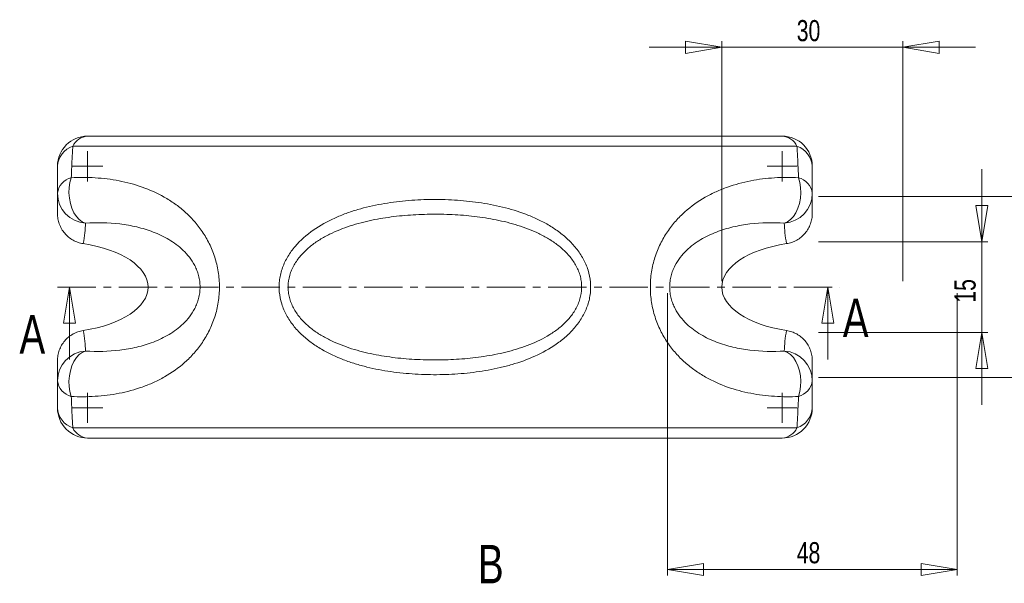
# Model space of a CAD drawing. Header units: millimetres. Extents: x 36 to 310, y 21 to 229.
# Tile 1 of 2: x 36 to 199, y 136 to 229. Entities that reach past the tile are written whole.
import ezdxf

# ---------------------------------------------------------------- set-up
doc = ezdxf.new("R2010")
doc.units = ezdxf.units.MM
doc.linetypes.add('CENTER', pattern=[10.159999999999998, 6.35, -1.27, 1.27, -1.27])
doc.styles.add('SLDTEXTSTYLE0', font='TXT', dxfattribs={"width": 0.75})
doc.dimstyles.new('SLDDIMSTYLE0', dxfattribs={"dimtxt": 3.5, "dimasz": 6, "dimexe": 0, "dimexo": 0.0625, "dimgap": 0.875, "dimtad": 1, "dimrnd": 1e-09, "dimzin": 12, "dimdsep": 46, "dimtxsty": 'SLDTEXTSTYLE0', "dimblk1": 'CLOSED', "dimblk2": 'CLOSED', "dimsah": 1, "dimcen": 0.09, "dimadec": 0, "dimazin": 3, "dimtfac": 1, "dimtmove": 0, "dimatfit": 0, "dimldrblk": 'CLOSED', "dimfxl": 0, "dimfrac": 2, "dimtolj": 1, "dimtzin": 12, "dimarcsym": 0})
doc.dimstyles.new('SLDDIMSTYLE1', dxfattribs={"dimtxt": 3.5, "dimasz": 6, "dimexe": 0, "dimexo": 0.0625, "dimgap": 0.875, "dimtad": 1, "dimrnd": 1e-09, "dimzin": 12, "dimdsep": 46, "dimtxsty": 'SLDTEXTSTYLE0', "dimblk1": 'CLOSED', "dimblk2": 'CLOSED', "dimsah": 1, "dimcen": 0.09, "dimadec": 0, "dimazin": 3, "dimtfac": 1, "dimtofl": 0, "dimtmove": 0, "dimatfit": 3, "dimldrblk": 'CLOSED', "dimfxl": 0, "dimfrac": 2, "dimtolj": 1, "dimtzin": 12, "dimarcsym": 0})

# ---------------------------------------------------------------- blocks, each defined once
blk = doc.blocks.new('_CLOSED')
at = {"color": 0, "linetype": 'ByBlock', "lineweight": -2}
for p, q in [((-1, 0.166667), (0, 0)), ((-1, 0.166667), (-1, -0.166667)), ((0, 0), (-1, -0.166667)), ((0, 0), (-1, 0))]:
    blk.add_line(p, q, dxfattribs=at)
blk = doc.blocks.new('_D')
at = {"color": 7, "linetype": 'Continuous', "lineweight": 0}
for p, q in [((152.5, 185.8993975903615), (152.5, 225.6001423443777)), ((182.5, 185.8993975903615), (182.5, 225.6001423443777)), ((152.5, 224.6001423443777), (140.5, 224.6001423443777)), ((152.5, 224.6001423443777), (182.5, 224.6001423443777)), ((182.5, 224.6001423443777), (194.5, 224.6001423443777))]:
    blk.add_line(p, q, dxfattribs=at)
at = {"color": 7, "linetype": 'Continuous', "lineweight": 0, "xscale": 6, "yscale": 6}
blk.add_blockref('_CLOSED', (152.5, 224.6001423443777, -24.96087512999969), dxfattribs=at)
at = {"color": 7, "linetype": 'Continuous', "lineweight": 0, "xscale": 6, "yscale": 6, "rotation": 180.0000000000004}
blk.add_blockref('_CLOSED', (182.5, 224.6001423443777, -24.96087512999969), dxfattribs=at)
at = {"color": 7, "linetype": 'Continuous', "lineweight": 0, "insert": (164.9174477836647, 229.1118792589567), "char_height": 3.5, "attachment_point": 1, "style": 'SLDTEXTSTYLE0'}
blk.add_mtext('30', dxfattribs=at)
blk = doc.blocks.new('_D_1')
at = {"color": 7, "linetype": 'Continuous', "lineweight": 0}
for p, q in [((195.5516347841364, 192.3993975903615), (195.5516347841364, 204.3993975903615)), ((168.5, 192.3993975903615), (196.5516347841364, 192.3993975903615)), ((195.5516347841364, 177.3993975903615), (195.5516347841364, 192.3993975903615)), ((168.5, 177.3993975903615), (196.5516347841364, 177.3993975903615)), ((195.5516347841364, 177.3993975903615), (195.5516347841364, 165.3993975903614))]:
    blk.add_line(p, q, dxfattribs=at)
at = {"color": 7, "linetype": 'Continuous', "lineweight": 0, "xscale": 6, "yscale": 6}
for p, rotation in [((195.5516347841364, 192.3993975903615, -24.96087512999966), 270.0000000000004), ((195.5516347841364, 177.3993975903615, -24.96087512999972), 90.0000000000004)]:
    blk.add_blockref('_CLOSED', p, dxfattribs=dict(at, rotation=rotation))
at = {"color": 7, "linetype": 'Continuous', "lineweight": 0, "insert": (191.0398978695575, 182.3168453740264), "char_height": 3.5, "attachment_point": 1, "rotation": 90, "style": 'SLDTEXTSTYLE0'}
blk.add_mtext('15', dxfattribs=at)
blk = doc.blocks.new('_D_2')
at = {"color": 7, "linetype": 'Continuous', "lineweight": 0}
for p, q in [((143.5, 183.8993975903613), (143.5, 137.1508599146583)), ((191.5, 183.8993975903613), (191.5, 137.1508599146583)), ((143.5, 138.1508599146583), (191.5, 138.1508599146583))]:
    blk.add_line(p, q, dxfattribs=at)
at = {"color": 7, "linetype": 'Continuous', "lineweight": 0, "xscale": 6, "yscale": 6, "rotation": 180.0000000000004}
blk.add_blockref('_CLOSED', (143.5, 138.1508599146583, 25.03912487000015), dxfattribs=at)
at = {"color": 7, "linetype": 'Continuous', "lineweight": 0, "xscale": 6, "yscale": 6}
blk.add_blockref('_CLOSED', (191.5, 138.1508599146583, 25.03912487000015), dxfattribs=at)
at = {"color": 7, "linetype": 'Continuous', "lineweight": 0, "insert": (164.9174477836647, 142.662596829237), "char_height": 3.5, "attachment_point": 1, "style": 'SLDTEXTSTYLE0'}
blk.add_mtext('48', dxfattribs=at)
blk = doc.blocks.new('_D_3')
at = {"color": 7, "linetype": 'Continuous', "lineweight": 0}
for p, q in [((206.9437616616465, 199.8993975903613), (206.9437616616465, 211.8993975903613)), ((168.5, 199.8993975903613), (207.9437616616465, 199.8993975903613)), ((206.9437616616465, 169.8993975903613), (206.9437616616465, 199.8993975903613)), ((168.5, 169.8993975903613), (207.9437616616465, 169.8993975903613)), ((206.9437616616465, 169.8993975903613), (206.9437616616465, 157.8993975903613))]:
    blk.add_line(p, q, dxfattribs=at)
at = {"color": 7, "linetype": 'Continuous', "lineweight": 0, "xscale": 6, "yscale": 6}
for p, rotation in [((206.9437616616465, 199.8993975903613, 25.03912487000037), 270.0000000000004), ((206.9437616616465, 169.8993975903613, 25.03912487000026), 90.0000000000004)]:
    blk.add_blockref('_CLOSED', p, dxfattribs=dict(at, rotation=rotation))
at = {"color": 7, "linetype": 'Continuous', "lineweight": 0, "insert": (202.4320247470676, 182.3168453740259), "char_height": 3.5, "attachment_point": 1, "rotation": 90, "style": 'SLDTEXTSTYLE0'}
blk.add_mtext('30', dxfattribs=at)
blk = doc.blocks.new('SW_CENTERMARKSYMBOL_0')
at = {"color": 0, "linetype": 'Continuous', "lineweight": 0}
for q in [(0, 2.499999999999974), (-2.500000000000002, 0), (0, -2.500000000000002), (2.500000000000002, 0)]:
    blk.add_line((0, 0), q, dxfattribs=at)
blk = doc.blocks.new('SW_CENTERMARKSYMBOL_1')
at = {"color": 0, "linetype": 'Continuous', "lineweight": 0}
for q in [(0, 2.500000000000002), (-2.500000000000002, 0), (0, -2.500000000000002), (2.500000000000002, 0)]:
    blk.add_line((0, 0), q, dxfattribs=at)
blk = doc.blocks.new('SW_CENTERMARKSYMBOL_2')
at = {"color": 0, "linetype": 'Continuous', "lineweight": 0}
for q in [(0, 2.500000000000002), (-2.500000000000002, 0), (0, -2.500000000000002), (2.500000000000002, 0)]:
    blk.add_line((0, 0), q, dxfattribs=at)
blk = doc.blocks.new('SW_CENTERMARKSYMBOL_3')
at = {"color": 0, "linetype": 'Continuous', "lineweight": 0}
for q in [(0, 2.500000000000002), (-2.500000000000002, 0), (0, -2.500000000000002), (2.500000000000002, 0)]:
    blk.add_line((0, 0), q, dxfattribs=at)

msp = doc.modelspace()

# ---------------------------------------------------------------- linework, layer by layer
at = {"color": 7, "linetype": 'Continuous', "lineweight": 15}
for p, q in [((47.49999999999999, 209.8993975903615), (162.5, 209.8993975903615)), ((164.9529324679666, 208.2327309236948), (45.04706753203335, 208.2327309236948)), ((45.04706753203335, 161.5660642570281), (164.9529324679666, 161.5660642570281)), ((162.5, 159.8993975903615), (47.49999999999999, 159.8993975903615))]:
    msp.add_line(p, q, dxfattribs=at)
at = {"color": 7, "linetype": 'CENTER', "lineweight": 0}
msp.add_line((42.49999999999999, 184.8993975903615), (172.0530475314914, 184.8993975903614), dxfattribs=at)
at = {"color": 7, "linetype": 'Continuous', "lineweight": 0}
for p, q in [((44.49999999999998, 172.8993975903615), (44.49999999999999, 184.8993975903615)), ((170.0530475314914, 172.8993975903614), (170.0530475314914, 184.8993975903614))]:
    msp.add_line(p, q, dxfattribs=at)
at = {"color": 7, "linetype": 'Continuous', "lineweight": 15, "flags": 128}
for points in [[(47.13906739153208, 195.4938627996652), (46.60356372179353, 195.714973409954), (46.09619604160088, 196.0838736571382), (45.63288884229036, 196.5889850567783), (45.22818371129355, 197.2144539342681), (44.89478292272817, 197.9406490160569), (44.64315075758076, 198.7447775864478), (44.48118506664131, 199.6016008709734), (44.41396938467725, 200.4842261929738), (44.4436133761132, 201.3649510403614), (44.56918662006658, 202.2161325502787), (44.78674781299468, 203.011055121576)], [(165.2132521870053, 203.011055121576), (165.4308133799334, 202.2161325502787), (165.5563866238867, 201.3649510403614), (165.5860306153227, 200.4842261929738), (165.5188149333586, 199.6016008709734), (165.3568492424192, 198.7447775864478), (165.1052170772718, 197.9406490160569), (164.7718162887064, 197.2144539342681), (164.3671111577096, 196.5889850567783), (163.9038039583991, 196.0838736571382), (163.3964362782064, 195.714973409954), (162.8609326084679, 195.4938627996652)], [(47.13906739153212, 174.3049323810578), (46.60356372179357, 174.083821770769), (46.09619604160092, 173.7149215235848), (45.6328888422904, 173.2098101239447), (45.22818371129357, 172.5843412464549), (44.8947829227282, 171.8581461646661), (44.64315075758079, 171.0540175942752), (44.48118506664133, 170.1971943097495), (44.41396938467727, 169.3145689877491), (44.44361337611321, 168.4338441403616), (44.56918662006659, 167.5826626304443), (44.78674781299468, 166.7877400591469)], [(165.2132521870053, 166.7877400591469), (165.4308133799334, 167.5826626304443), (165.5563866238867, 168.4338441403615), (165.5860306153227, 169.3145689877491), (165.5188149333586, 170.1971943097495), (165.3568492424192, 171.0540175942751), (165.1052170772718, 171.858146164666), (164.7718162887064, 172.5843412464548), (164.3671111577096, 173.2098101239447), (163.9038039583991, 173.7149215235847), (163.3964362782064, 174.0838217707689), (162.8609326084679, 174.3049323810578)]]:
    msp.add_lwpolyline(points, dxfattribs=at)
at = {"color": 7, "linetype": 'Continuous', "lineweight": 15}
for centre, radius, start, end in [((47.49999999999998, 204.8993975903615), 5, 89.99999999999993, 179.9999999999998), ((47.72498778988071, 206.92987303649), 2.978035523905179, 94.33277073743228, 154.0562188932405), ((162.2750122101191, 206.9298730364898), 2.978035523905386, 25.94378110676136, 85.66722926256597), ((162.5, 204.8993975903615), 5, 4.071109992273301e-14, 90), ((46.29845245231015, 204.6367227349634), 3.807524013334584, 109.1875280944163, 176.0441156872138), ((163.7015475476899, 204.6367227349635), 3.807524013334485, 3.955884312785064, 70.81247190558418), ((45.5795613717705, 200.0061465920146), 3.107736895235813, 104.7800803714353, 172.2788823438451), ((164.4204386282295, 200.0061465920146), 3.107736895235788, 7.721117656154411, 75.21991962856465), ((47.46659025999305, 200.449710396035), 4.96665849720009, 180.3003423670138, 266.218925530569), ((162.5334097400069, 200.449710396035), 4.966658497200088, 273.7810744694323, 359.6996576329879), ((47.46659025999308, 169.349084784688), 4.966658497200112, 93.7810744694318, 179.6996576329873), ((162.5334097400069, 169.349084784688), 4.966658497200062, 0.3003423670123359, 86.21892553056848), ((45.57956137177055, 169.7926485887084), 3.107736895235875, 187.7211176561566, 255.219919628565), ((164.4204386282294, 169.7926485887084), 3.107736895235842, 284.7800803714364, 352.2788823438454), ((46.29845245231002, 165.1620724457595), 3.807524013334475, 183.9558843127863, 250.8124719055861), ((47.49999999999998, 164.8993975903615), 5, 180, 270.000000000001), ((162.5, 164.8993975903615), 5, 270.0000000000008, 1.831999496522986e-13), ((163.7015475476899, 165.1620724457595), 3.80752401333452, 289.1875280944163, 356.0441156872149), ((47.72498778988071, 162.868922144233), 2.978035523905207, 205.9437811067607, 265.6672292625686), ((162.2750122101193, 162.868922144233), 2.978035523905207, 274.332770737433, 334.056218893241)]:
    msp.add_arc(centre, radius, start, end, dxfattribs=at)
for centre, major_axis, ratio, start_param in [((42.49999999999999, 184.8993975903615), (14.99999999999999, 0), 0.4999999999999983, 5.001507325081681), ((167.5, 184.8993975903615), (-15, 0), 0.4999999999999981, 5.001507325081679)]:
    msp.add_ellipse(centre, major_axis=major_axis, ratio=ratio, start_param=start_param, end_param=7.564863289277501, dxfattribs=at)
for points, knots in [([(45.04706753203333, 208.2327309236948), (44.99781583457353, 207.4456397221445), (44.95151453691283, 206.6178749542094), (44.86466714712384, 204.87664995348), (44.82414612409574, 203.9632706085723), (44.78674781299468, 203.011055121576)], [0, 0, 0, 0, 0.5, 0.5, 1, 1, 1, 1]), ([(165.2132521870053, 203.011055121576), (165.1758139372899, 203.9642875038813), (165.1352835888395, 204.8776443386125), (165.0485260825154, 206.6170538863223), (165.0022313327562, 207.4448859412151), (164.9529324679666, 208.2327309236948)], [0, 0, 0, 0, 0.5, 0.5, 1, 1, 1, 1]), ([(42.49999999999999, 200.4236754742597), (42.49999999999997, 201.2443162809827), (42.49999999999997, 202.0291988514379), (42.49999999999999, 203.521355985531), (42.49999999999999, 204.2285974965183), (42.49999999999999, 204.8993975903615)], [0, 0, 0, 0, 0.5, 0.5, 1, 1, 1, 1]), ([(167.5, 204.8993975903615), (167.5, 204.227945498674), (167.5, 203.5206406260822), (167.5, 202.0300774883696), (167.5, 201.2452266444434), (167.5, 200.4236754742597)], [0, 0, 0, 0, 0.5, 0.5, 1, 1, 1, 1]), ([(44.78674781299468, 203.011055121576), (46.11320423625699, 203.0795971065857), (47.4375518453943, 203.075731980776), (49.41639295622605, 202.9511945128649), (50.07473734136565, 202.8898229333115), (51.38825389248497, 202.7246139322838), (52.04456154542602, 202.6205567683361), (53.99985934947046, 202.2407035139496), (55.27834845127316, 201.8994841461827), (57.77731156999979, 201.0136853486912), (58.99795619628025, 200.4697755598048), (60.47974662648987, 199.6294120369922), (60.77388376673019, 199.4532149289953), (61.35741395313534, 199.0832196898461), (61.64715807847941, 198.8891205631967), (62.50035039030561, 198.284199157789), (63.05043655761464, 197.8493054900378), (64.10934719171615, 196.9085284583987), (64.61821047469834, 196.4027173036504), (65.34607143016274, 195.581892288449), (65.58276585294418, 195.2978943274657), (66.04321027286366, 194.7069924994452), (66.26681579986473, 194.4000717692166), (66.90678104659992, 193.4560050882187), (67.29586888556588, 192.7915425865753), (67.81608200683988, 191.7348722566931), (67.9788767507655, 191.3726145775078), (68.28140451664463, 190.6261720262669), (68.42105589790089, 190.2416687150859), (68.79549397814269, 189.074408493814), (68.98897031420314, 188.2713829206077), (69.18696891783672, 187.0257971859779), (69.23721500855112, 186.6042989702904), (69.30408833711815, 185.7648089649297), (69.33810843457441, 184.9245469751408), (69.30666294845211, 184.0827459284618), (69.24202352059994, 183.2401648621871), (69.19278087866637, 182.8176150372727), (68.99897288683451, 181.5754938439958), (68.80826897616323, 180.7724076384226), (68.31291602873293, 179.2122894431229), (68.00630043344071, 178.4544509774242), (67.31211576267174, 177.036294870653), (66.9240308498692, 176.3712038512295), (66.2888196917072, 175.4298042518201), (66.06818339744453, 175.1254339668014), (65.610021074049, 174.5344661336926), (65.37159995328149, 174.2469019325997), (64.640059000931, 173.4184691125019), (64.1308685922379, 172.9110230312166), (62.54858049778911, 171.5004567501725), (61.42130374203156, 170.7078582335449), (59.64211740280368, 169.6922384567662), (59.03267199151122, 169.3825147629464), (57.80276935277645, 168.8241340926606), (57.18048835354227, 168.5742891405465), (55.29367536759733, 167.90331827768), (54.00903572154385, 167.5601553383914), (51.3953002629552, 167.0518275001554), (50.08057207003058, 166.8895480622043), (47.44028151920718, 166.7230878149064), (46.11470830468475, 166.7191203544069), (44.7867478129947, 166.7877400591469)], [0, 0, 0, 0, 0.06250000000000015, 0.06250000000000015, 0.09375000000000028, 0.09375000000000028, 0.1250000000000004, 0.1250000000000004, 0.1875000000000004, 0.1875000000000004, 0.2500000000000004, 0.2500000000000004, 0.2656250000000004, 0.2656250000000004, 0.2812500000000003, 0.2812500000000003, 0.3125000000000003, 0.3125000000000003, 0.3437500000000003, 0.3437500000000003, 0.3593750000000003, 0.3593750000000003, 0.3750000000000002, 0.3750000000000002, 0.4062500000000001, 0.4062500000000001, 0.4218750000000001, 0.4218750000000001, 0.4375000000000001, 0.4375000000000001, 0.4687500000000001, 0.4687500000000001, 0.4843749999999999, 0.4843749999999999, 0.4999999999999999, 0.5156249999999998, 0.5156249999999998, 0.5312499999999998, 0.5312499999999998, 0.5624999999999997, 0.5624999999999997, 0.5937499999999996, 0.5937499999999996, 0.6249999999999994, 0.6249999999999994, 0.6406249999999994, 0.6406249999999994, 0.6562499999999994, 0.6562499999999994, 0.6874999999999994, 0.6874999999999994, 0.7499999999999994, 0.7499999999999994, 0.7812499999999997, 0.7812499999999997, 0.8124999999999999, 0.8124999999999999, 0.8749999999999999, 0.8749999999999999, 0.9375, 0.9375, 1, 1, 1, 1]), ([(165.2132521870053, 166.7877400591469), (163.886795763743, 166.7191980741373), (162.5624481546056, 166.723063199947), (160.5836070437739, 166.8476006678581), (159.9252626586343, 166.9089722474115), (158.611746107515, 167.0741812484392), (157.9554384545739, 167.1782384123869), (156.0001406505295, 167.5580916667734), (154.7216515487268, 167.8993110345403), (152.2226884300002, 168.7851098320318), (151.0020438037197, 169.3290196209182), (149.5202533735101, 170.1693831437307), (149.2261162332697, 170.3455802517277), (148.6425860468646, 170.7155754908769), (148.3528419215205, 170.9096746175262), (147.4996496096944, 171.5145960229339), (146.9495634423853, 171.9494896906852), (145.8906528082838, 172.8902667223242), (145.3817895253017, 173.3960778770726), (144.6539285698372, 174.216902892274), (144.4172341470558, 174.5009008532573), (143.9567897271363, 175.0918026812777), (143.7331842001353, 175.3987234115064), (143.0932189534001, 176.3427900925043), (142.7041311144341, 177.0072525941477), (142.1839179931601, 178.0639229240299), (142.0211232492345, 178.4261806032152), (141.7185954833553, 179.1726231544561), (141.5789441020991, 179.5571264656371), (141.2045060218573, 180.7243866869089), (141.0110296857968, 181.5274122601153), (140.8130310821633, 182.7729979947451), (140.7627849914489, 183.1944962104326), (140.6959116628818, 184.0339862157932), (140.6618915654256, 184.8742482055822), (140.6933370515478, 185.7160492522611), (140.7579764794, 186.5586303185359), (140.8072191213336, 186.9811801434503), (141.0010271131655, 188.2233013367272), (141.1917310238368, 189.0263875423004), (141.6870839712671, 190.5865057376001), (141.9936995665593, 191.3443442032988), (142.6878842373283, 192.76250031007), (143.0759691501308, 193.4275913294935), (143.7111803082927, 194.3689909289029), (143.9318166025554, 194.6733612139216), (144.389978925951, 195.2643290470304), (144.6284000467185, 195.5518932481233), (145.359940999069, 196.3803260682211), (145.8691314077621, 196.8877721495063), (147.4514195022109, 198.2983384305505), (148.5786962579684, 199.0909369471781), (150.3578825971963, 200.1065567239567), (150.9673280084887, 200.4162804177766), (152.1972306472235, 200.9746610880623), (152.8195116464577, 201.2245060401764), (154.7063246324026, 201.895476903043), (155.9909642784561, 202.2386398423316), (158.6046997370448, 202.7469676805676), (159.9194279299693, 202.9092471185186), (162.5597184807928, 203.0757073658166), (163.8852916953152, 203.0796748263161), (165.2132521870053, 203.011055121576)], [0, 0, 0, 0, 0.06250000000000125, 0.06250000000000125, 0.09375000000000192, 0.09375000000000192, 0.1250000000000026, 0.1250000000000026, 0.1875000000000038, 0.1875000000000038, 0.250000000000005, 0.250000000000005, 0.2656250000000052, 0.2656250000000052, 0.2812500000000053, 0.2812500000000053, 0.3125000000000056, 0.3125000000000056, 0.3437500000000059, 0.3437500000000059, 0.3593750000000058, 0.3593750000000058, 0.3750000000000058, 0.3750000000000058, 0.4062500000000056, 0.4062500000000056, 0.4218750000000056, 0.4218750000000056, 0.4375000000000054, 0.4375000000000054, 0.4687500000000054, 0.4687500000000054, 0.4843750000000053, 0.4843750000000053, 0.5000000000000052, 0.5156250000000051, 0.5156250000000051, 0.531250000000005, 0.531250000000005, 0.5625000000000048, 0.5625000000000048, 0.5937500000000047, 0.5937500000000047, 0.6250000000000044, 0.6250000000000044, 0.6406250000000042, 0.6406250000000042, 0.656250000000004, 0.656250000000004, 0.6875000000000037, 0.6875000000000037, 0.750000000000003, 0.750000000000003, 0.7812500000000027, 0.7812500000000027, 0.8125000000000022, 0.8125000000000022, 0.8750000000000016, 0.8750000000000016, 0.9375000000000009, 0.9375000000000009, 1, 1, 1, 1]), ([(42.49999999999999, 197.1192443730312), (42.49999999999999, 197.7303394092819), (42.49999999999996, 198.2978200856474), (42.49999999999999, 199.3891003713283), (42.49999999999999, 199.9125590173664), (42.49999999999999, 200.4236754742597)], [0, 0, 0, 0, 0.5, 0.5, 1, 1, 1, 1]), ([(84.87036929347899, 194.3333421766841), (85.99216168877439, 195.1175033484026), (87.17758428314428, 195.7673948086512), (89.02262185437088, 196.6010481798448), (89.64902883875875, 196.8548884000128), (90.92186429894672, 197.3203282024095), (91.57037384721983, 197.5324822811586), (93.52568396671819, 198.1072147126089), (94.84001998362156, 198.4089456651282), (97.48531727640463, 198.8873672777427), (98.81631752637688, 199.0637669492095), (101.4924677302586, 199.310495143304), (102.8376257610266, 199.380765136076), (104.8653962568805, 199.4111010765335), (105.5443385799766, 199.4085586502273), (106.8981382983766, 199.3780088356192), (107.5727194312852, 199.3500697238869), (109.5894062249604, 199.2276856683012), (110.9245267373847, 199.0950701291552), (113.5738493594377, 198.7152358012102), (114.8880753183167, 198.4681456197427), (117.4908299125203, 197.8327953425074), (118.7794506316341, 197.4450390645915), (120.6864929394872, 196.7209374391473), (121.3193853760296, 196.4546522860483), (122.5542999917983, 195.8741802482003), (123.1585072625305, 195.559333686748), (124.3360956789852, 194.8723834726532), (124.9119470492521, 194.4984908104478), (126.0138430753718, 193.691231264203), (126.5384930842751, 193.2593492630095), (127.5268861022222, 192.3301553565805), (127.9907427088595, 191.8329654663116), (128.6308752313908, 191.0273990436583), (128.8339459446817, 190.7498796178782), (129.2130644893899, 190.1825426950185), (129.3898751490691, 189.8917943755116), (129.7163030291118, 189.2951959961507), (129.8659269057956, 188.9893496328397), (130.1356754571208, 188.3612746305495), (130.2563115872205, 188.0371005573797), (130.5634866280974, 187.0577294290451), (130.6975934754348, 186.3933529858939), (130.7881878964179, 185.3788564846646), (130.7998815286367, 185.0376898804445), (130.7844140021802, 184.3490551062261), (130.7572765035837, 184.0068318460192), (130.6207697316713, 182.9934717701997), (130.4565504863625, 182.3323182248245), (129.9887571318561, 181.0374570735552), (129.6913219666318, 180.4211098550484), (128.9910901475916, 179.2487259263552), (128.5842691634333, 178.6883667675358), (127.7019137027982, 177.6495725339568), (127.2246971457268, 177.167130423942), (126.4636228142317, 176.4898694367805), (126.2023419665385, 176.2718984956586), (125.6656238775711, 175.8504739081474), (125.3892897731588, 175.6464170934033), (123.9866779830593, 174.6687819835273), (122.802991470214, 174.0216200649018), (120.3498427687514, 172.9152211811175), (119.0797726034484, 172.4573144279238), (117.1235172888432, 171.8824523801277), (116.4638961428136, 171.710139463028), (115.145215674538, 171.4028978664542), (114.4840875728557, 171.2673509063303), (112.4959616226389, 170.9085684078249), (111.1642656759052, 170.7327467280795), (108.490324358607, 170.4872116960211), (107.1480710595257, 170.4175762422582), (105.1272612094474, 170.3877054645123), (104.4524098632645, 170.3902789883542), (103.1001745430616, 170.4208554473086), (102.4215470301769, 170.4489454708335), (100.3923343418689, 170.572476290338), (99.04918298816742, 170.7064860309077), (96.38451807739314, 171.0905625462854), (95.06297957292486, 171.3404977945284), (93.10062562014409, 171.8227398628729), (92.4498554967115, 172.0014970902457), (91.1560014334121, 172.400403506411), (90.51096999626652, 172.6212976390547), (88.60444600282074, 173.3512048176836), (87.37615686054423, 173.9235755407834), (85.61953622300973, 174.9544118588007), (85.04564950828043, 175.3292184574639), (83.9512782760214, 176.13542462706), (83.43005167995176, 176.5667286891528), (82.44786290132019, 177.494802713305), (81.98678576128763, 177.9914478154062), (81.35039054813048, 178.7963984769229), (81.14862796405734, 179.0735666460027), (80.77201514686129, 179.6401343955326), (80.59642584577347, 179.9304424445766), (80.27236358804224, 180.5260360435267), (80.12388406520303, 180.8313179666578), (79.8563274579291, 181.4581220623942), (79.73672643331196, 181.7816219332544), (79.43236209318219, 182.7590483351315), (79.29991021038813, 183.4217526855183), (79.21117252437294, 184.4331088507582), (79.1999925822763, 184.7731227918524), (79.21620735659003, 185.4592205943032), (79.24364960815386, 185.8010948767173), (79.38073112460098, 186.8118678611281), (79.54490524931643, 187.4709686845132), (80.01135640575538, 188.7611885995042), (80.30832783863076, 189.3767505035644), (81.00617861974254, 190.5458433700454), (81.41158644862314, 191.1048578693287), (82.73046408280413, 192.6596290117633), (83.7485768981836, 193.5491810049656), (84.87036929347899, 194.3333421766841)], [0, 0, 0, 0, 0.03125000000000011, 0.03125000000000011, 0.04687500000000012, 0.04687500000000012, 0.06250000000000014, 0.06250000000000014, 0.09375000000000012, 0.09375000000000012, 0.1250000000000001, 0.1250000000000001, 0.1562500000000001, 0.1562500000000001, 0.1718750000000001, 0.1718750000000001, 0.1875000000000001, 0.1875000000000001, 0.2187500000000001, 0.2187500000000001, 0.2500000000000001, 0.2500000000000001, 0.2812500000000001, 0.2812500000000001, 0.2968750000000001, 0.2968750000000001, 0.3125000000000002, 0.3125000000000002, 0.3281250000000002, 0.3281250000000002, 0.3437500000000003, 0.3437500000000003, 0.3593750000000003, 0.3593750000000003, 0.3671875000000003, 0.3671875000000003, 0.3750000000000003, 0.3750000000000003, 0.3828125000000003, 0.3828125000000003, 0.3906250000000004, 0.3906250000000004, 0.4062500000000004, 0.4062500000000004, 0.4140625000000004, 0.4140625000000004, 0.4218750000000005, 0.4218750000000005, 0.4375000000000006, 0.4375000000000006, 0.4531250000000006, 0.4531250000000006, 0.4687500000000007, 0.4687500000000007, 0.4843750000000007, 0.4843750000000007, 0.4921875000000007, 0.4921875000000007, 0.5000000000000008, 0.5000000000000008, 0.5312500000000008, 0.5312500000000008, 0.5625000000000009, 0.5625000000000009, 0.5781250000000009, 0.5781250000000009, 0.593750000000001, 0.593750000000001, 0.625000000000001, 0.625000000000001, 0.656250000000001, 0.656250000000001, 0.671875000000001, 0.671875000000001, 0.6875000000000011, 0.6875000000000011, 0.7187500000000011, 0.7187500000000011, 0.7500000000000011, 0.7500000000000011, 0.7656250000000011, 0.7656250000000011, 0.7812500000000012, 0.7812500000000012, 0.8125000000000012, 0.8125000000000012, 0.8281250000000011, 0.8281250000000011, 0.8437500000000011, 0.8437500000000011, 0.859375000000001, 0.859375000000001, 0.867187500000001, 0.867187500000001, 0.8750000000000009, 0.8750000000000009, 0.8828125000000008, 0.8828125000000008, 0.8906250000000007, 0.8906250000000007, 0.9062500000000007, 0.9062500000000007, 0.9140625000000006, 0.9140625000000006, 0.9218750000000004, 0.9218750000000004, 0.9375000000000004, 0.9375000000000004, 0.9531250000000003, 0.9531250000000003, 0.9687500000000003, 0.9687500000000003, 1, 1, 1, 1]), ([(167.5, 200.4236754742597), (167.5, 199.9125634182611), (167.5, 199.3891234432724), (167.4999999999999, 198.2978101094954), (167.5, 197.7303215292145), (167.5, 197.1192443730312)], [0, 0, 0, 0, 0.4999999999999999, 0.4999999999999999, 1, 1, 1, 1]), ([(46.7766090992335, 192.0881146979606), (46.47739311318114, 192.1326160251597), (46.18693091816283, 192.203780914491), (45.62270443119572, 192.3969715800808), (45.3471616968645, 192.5200318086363), (44.82167947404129, 192.8149438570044), (44.57561025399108, 192.984167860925), (44.11561088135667, 193.3645788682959), (43.89985734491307, 193.5781081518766), (43.51245618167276, 194.0370623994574), (43.34101038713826, 194.2812618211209), (43.04159839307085, 194.7984238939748), (42.91286035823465, 195.0741945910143), (42.70805465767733, 195.6372849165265), (42.63093709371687, 195.9253444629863), (42.52680481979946, 196.5143718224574), (42.49999999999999, 196.816877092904), (42.49999999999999, 197.1192443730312)], [0, 0, 0, 0, 0.125, 0.125, 0.25, 0.25, 0.375, 0.375, 0.5, 0.5, 0.625, 0.625, 0.75, 0.75, 0.875, 0.875, 1, 1, 1, 1]), ([(85.94290435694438, 192.7478052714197), (85.41540715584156, 192.4186052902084), (84.90881380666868, 192.0633787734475), (83.94879605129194, 191.2930349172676), (83.49475887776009, 190.8777666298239), (82.86298526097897, 190.1977372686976), (82.659808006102, 189.9603461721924), (82.27715376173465, 189.4692030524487), (82.09807999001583, 189.2161835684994), (81.76665491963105, 188.6938997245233), (81.61429264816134, 188.4246420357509), (81.33932811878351, 187.8680330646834), (81.21619586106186, 187.5788316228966), (80.90441715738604, 186.701063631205), (80.77035714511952, 186.099344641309), (80.69197024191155, 185.1692598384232), (80.68688850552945, 184.8546400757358), (80.71864601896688, 184.2365077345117), (80.75515856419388, 183.9303998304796), (80.8679341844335, 183.323882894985), (80.94420181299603, 183.0234745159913), (81.13588442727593, 182.4282698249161), (81.25088266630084, 182.1356194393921), (81.64060391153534, 181.2896636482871), (81.96080293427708, 180.7627612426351), (82.5146354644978, 180.0175363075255), (82.71256980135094, 179.7756971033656), (83.12650733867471, 179.3115007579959), (83.34188539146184, 179.0896019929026), (84.01000393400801, 178.4505658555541), (84.48457036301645, 178.0598962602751), (85.48060219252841, 177.3354125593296), (86.0044412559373, 177.0004643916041), (87.08056997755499, 176.3853250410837), (87.63105300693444, 176.1057917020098), (88.75229485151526, 175.5924904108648), (89.32308103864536, 175.3587843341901), (90.48186957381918, 174.930226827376), (91.07142440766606, 174.7349797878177), (92.84860147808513, 174.2039387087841), (94.04503589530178, 173.9214284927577), (96.45516403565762, 173.4623723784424), (97.66891175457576, 173.2861584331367), (100.110491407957, 173.0202213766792), (101.3387707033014, 172.9305721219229), (103.8062035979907, 172.8289536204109), (105.0365389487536, 172.8173145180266), (107.4906897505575, 172.8695716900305), (108.7145048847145, 172.9334715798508), (111.1550098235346, 173.1438100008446), (112.3717067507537, 173.2901658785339), (114.1902596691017, 173.584893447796), (114.7953541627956, 173.6957577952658), (116.0030522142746, 173.946333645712), (116.6072293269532, 174.0864629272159), (118.4022023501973, 174.5538948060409), (119.5740661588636, 174.926659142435), (121.8517492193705, 175.8351254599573), (122.9581566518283, 176.3693740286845), (124.543976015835, 177.3528596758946), (125.0557780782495, 177.7093976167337), (126.0219015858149, 178.480009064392), (126.4786972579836, 178.8953581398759), (127.3260739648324, 179.8018172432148), (127.7177409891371, 180.2961353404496), (128.2191028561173, 181.0806979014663), (128.3727840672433, 181.3503066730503), (128.6502422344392, 181.9075229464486), (128.7746441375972, 182.197120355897), (129.090397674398, 183.0775610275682), (129.2264568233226, 183.6807831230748), (129.3073689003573, 184.6125262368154), (129.3132601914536, 184.9285257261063), (129.2826323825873, 185.5495713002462), (129.246487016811, 185.8571023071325), (129.1340875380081, 186.4664041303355), (129.0578287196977, 186.7681742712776), (128.8658244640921, 187.3660440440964), (128.7506706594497, 187.6595532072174), (128.3597083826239, 188.5089519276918), (128.0382729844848, 189.0376948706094), (127.4822560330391, 189.7852308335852), (127.2835666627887, 190.0277307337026), (126.8678163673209, 190.4933529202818), (126.6514284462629, 190.7159551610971), (125.9799868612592, 191.3570496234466), (125.5028146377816, 191.7490207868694), (124.5008579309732, 192.4758919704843), (123.9736250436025, 192.811909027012), (122.892872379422, 193.4275628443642), (122.339220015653, 193.7076942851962), (121.2100664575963, 194.2223871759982), (120.6341679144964, 194.4570273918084), (119.4652244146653, 194.8868258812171), (118.8773105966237, 195.0801460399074), (117.1050270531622, 195.6065553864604), (115.9122087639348, 195.8866801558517), (113.5098177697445, 196.3418843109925), (112.3001932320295, 196.5166382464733), (109.8672628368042, 196.7803463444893), (108.6439426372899, 196.8692102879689), (106.1850248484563, 196.9699245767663), (104.9468068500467, 196.9815527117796), (102.4846937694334, 196.9282654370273), (101.2580445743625, 196.8636177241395), (98.81433312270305, 196.6516670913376), (97.59726257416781, 196.5044358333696), (95.17470475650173, 196.110126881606), (93.96918667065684, 195.8633151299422), (92.17239795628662, 195.3940814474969), (91.57613344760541, 195.2210837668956), (90.40154085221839, 194.840286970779), (89.82171966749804, 194.6321394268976), (88.67949073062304, 194.1744943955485), (88.11706564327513, 193.9250381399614), (87.01307548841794, 193.3765841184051), (86.47040155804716, 193.077005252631), (85.94290435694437, 192.7478052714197)], [0, 0, 0, 0, 0.0156250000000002, 0.0156250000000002, 0.0312500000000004, 0.0312500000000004, 0.03906250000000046, 0.03906250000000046, 0.04687500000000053, 0.04687500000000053, 0.05468750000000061, 0.05468750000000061, 0.06250000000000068, 0.06250000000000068, 0.07812500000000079, 0.07812500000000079, 0.08593750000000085, 0.08593750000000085, 0.0937500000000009, 0.0937500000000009, 0.101562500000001, 0.101562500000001, 0.109375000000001, 0.109375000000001, 0.1250000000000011, 0.1250000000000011, 0.1328125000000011, 0.1328125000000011, 0.1406250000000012, 0.1406250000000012, 0.1562500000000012, 0.1562500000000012, 0.1718750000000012, 0.1718750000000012, 0.1875000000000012, 0.1875000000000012, 0.2031250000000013, 0.2031250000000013, 0.2187500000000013, 0.2187500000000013, 0.2500000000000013, 0.2500000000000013, 0.2812500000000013, 0.2812500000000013, 0.3125000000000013, 0.3125000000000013, 0.3437500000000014, 0.3437500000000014, 0.3750000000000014, 0.3750000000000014, 0.4062500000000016, 0.4062500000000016, 0.4218750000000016, 0.4218750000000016, 0.4375000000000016, 0.4375000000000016, 0.4687500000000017, 0.4687500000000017, 0.5000000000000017, 0.5000000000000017, 0.5156250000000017, 0.5156250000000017, 0.5312500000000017, 0.5312500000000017, 0.5468750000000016, 0.5468750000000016, 0.5546875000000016, 0.5546875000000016, 0.5625000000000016, 0.5625000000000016, 0.5781250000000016, 0.5781250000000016, 0.5859375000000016, 0.5859375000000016, 0.5937500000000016, 0.5937500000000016, 0.6015625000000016, 0.6015625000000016, 0.6093750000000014, 0.6093750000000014, 0.6250000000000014, 0.6250000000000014, 0.6328125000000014, 0.6328125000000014, 0.6406250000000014, 0.6406250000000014, 0.6562500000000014, 0.6562500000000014, 0.6718750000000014, 0.6718750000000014, 0.6875000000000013, 0.6875000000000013, 0.7031250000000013, 0.7031250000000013, 0.7187500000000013, 0.7187500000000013, 0.7500000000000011, 0.7500000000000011, 0.781250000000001, 0.781250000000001, 0.8125000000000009, 0.8125000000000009, 0.8437500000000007, 0.8437500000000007, 0.8750000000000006, 0.8750000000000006, 0.9062500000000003, 0.9062500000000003, 0.9375000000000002, 0.9375000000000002, 0.9531250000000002, 0.9531250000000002, 0.9687500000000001, 0.9687500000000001, 0.9843750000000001, 0.9843750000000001, 1, 1, 1, 1]), ([(167.5, 197.1192443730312), (167.5, 196.8167274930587), (167.4736525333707, 196.5186840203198), (167.3703946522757, 195.9311819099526), (167.2931029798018, 195.6406816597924), (167.086831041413, 195.0731330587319), (166.9603238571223, 194.8023190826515), (166.6619654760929, 194.2858362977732), (166.4888069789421, 194.0386433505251), (166.1000586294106, 193.5779243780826), (165.8878295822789, 193.3678023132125), (165.4284429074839, 192.9871476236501), (165.1788186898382, 192.8152985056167), (164.6542252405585, 192.5207353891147), (164.3818060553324, 192.3988043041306), (163.8170372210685, 192.2048555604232), (163.5227588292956, 192.1326386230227), (163.2233909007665, 192.0881146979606)], [0, 0, 0, 0, 0.1250000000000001, 0.1250000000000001, 0.2500000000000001, 0.2500000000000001, 0.3750000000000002, 0.3750000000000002, 0.5000000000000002, 0.5000000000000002, 0.6250000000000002, 0.6250000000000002, 0.7500000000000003, 0.7500000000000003, 0.8750000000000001, 0.8750000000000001, 1, 1, 1, 1]), ([(47.1390673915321, 195.4938627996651), (47.12050624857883, 194.9648787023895), (47.08386725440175, 194.4239106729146), (46.96658988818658, 193.2987113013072), (46.88631529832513, 192.7147275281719), (46.77660909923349, 192.0881146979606)], [0, 0, 0, 0, 0.5, 0.5, 1, 1, 1, 1]), ([(47.1390673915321, 174.3049323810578), (49.03791877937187, 174.1832059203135), (50.94410905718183, 174.2199977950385), (53.78118940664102, 174.5658801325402), (54.72300697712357, 174.7304278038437), (56.57487917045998, 175.170932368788), (57.48715877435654, 175.4467781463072), (58.82783502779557, 175.9642660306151), (59.2708700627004, 176.1546287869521), (60.13792277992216, 176.5717010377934), (60.56274424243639, 176.7986173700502), (61.80727838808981, 177.5431161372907), (62.59808083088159, 178.12087126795), (63.69899273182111, 179.1837401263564), (64.04846576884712, 179.5691163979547), (64.69208100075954, 180.4089331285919), (64.9882348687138, 180.8642430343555), (65.3791151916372, 181.6282056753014), (65.49952981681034, 181.8954570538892), (65.71218153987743, 182.4485995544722), (65.8044121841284, 182.733919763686), (65.95681205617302, 183.3251107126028), (66.0170233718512, 183.6309573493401), (66.0992387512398, 184.267697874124), (66.11968559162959, 184.5876729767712), (66.1189371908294, 185.2283962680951), (66.09742231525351, 185.5518497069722), (66.01350865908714, 186.1879306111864), (65.95172415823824, 186.4972255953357), (65.7970004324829, 187.0895006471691), (65.70377506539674, 187.3745294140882), (65.48980753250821, 187.9259409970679), (65.36863793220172, 188.1925856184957), (64.97956855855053, 188.9482720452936), (64.68349816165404, 189.4025381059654), (64.03663962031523, 190.2435858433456), (63.68462362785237, 190.6300243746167), (62.58827092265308, 191.6851423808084), (61.79515744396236, 192.2646371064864), (60.53951743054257, 193.0131886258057), (60.11041251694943, 193.2412522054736), (59.24344981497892, 193.6563705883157), (58.80419589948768, 193.8442373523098), (57.47164051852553, 194.3567971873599), (56.56363919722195, 194.630878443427), (54.71816706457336, 195.069173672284), (53.77846933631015, 195.2333365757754), (50.941850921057, 195.5788924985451), (49.03655997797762, 195.615502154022), (47.13906739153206, 195.4938627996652)], [0, 0, 0, 0, 0.1249999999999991, 0.1249999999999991, 0.1874999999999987, 0.1874999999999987, 0.2499999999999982, 0.2499999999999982, 0.2812499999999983, 0.2812499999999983, 0.3124999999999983, 0.3124999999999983, 0.3749999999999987, 0.3749999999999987, 0.4062499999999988, 0.4062499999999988, 0.437499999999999, 0.437499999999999, 0.4531249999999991, 0.4531249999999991, 0.4687499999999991, 0.4687499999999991, 0.4843749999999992, 0.4843749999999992, 0.4999999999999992, 0.4999999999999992, 0.5156249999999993, 0.5156249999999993, 0.5312499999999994, 0.5312499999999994, 0.5468749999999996, 0.5468749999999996, 0.5624999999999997, 0.5624999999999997, 0.5937499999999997, 0.5937499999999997, 0.6249999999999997, 0.6249999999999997, 0.6874999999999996, 0.6874999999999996, 0.7187499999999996, 0.7187499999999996, 0.7499999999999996, 0.7499999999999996, 0.8124999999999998, 0.8124999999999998, 0.875, 0.875, 1, 1, 1, 1]), ([(162.8609326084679, 195.4938627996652), (160.9620812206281, 195.6155892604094), (159.0558909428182, 195.5787973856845), (156.218810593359, 195.2329150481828), (155.2769930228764, 195.0683673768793), (153.42512082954, 194.627862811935), (152.5128412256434, 194.3520170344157), (151.1721649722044, 193.8345291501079), (150.7291299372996, 193.6441663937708), (149.8620772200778, 193.2270941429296), (149.4372557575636, 193.0001778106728), (148.1927216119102, 192.2556790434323), (147.4019191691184, 191.6779239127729), (146.3010072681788, 190.6150550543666), (145.9515342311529, 190.2296787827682), (145.3079189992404, 189.389862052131), (145.0117651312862, 188.9345521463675), (144.6208848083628, 188.1705895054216), (144.5004701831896, 187.9033381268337), (144.2878184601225, 187.3501956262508), (144.1955878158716, 187.064875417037), (144.0431879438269, 186.4736844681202), (143.9829766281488, 186.1678378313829), (143.9007612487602, 185.531097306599), (143.8803144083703, 185.2111222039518), (143.8810628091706, 184.5703989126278), (143.9025776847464, 184.2469454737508), (143.9864913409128, 183.6108645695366), (144.0482758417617, 183.3015695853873), (144.202999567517, 182.7092945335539), (144.2962249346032, 182.4242657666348), (144.5101924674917, 181.8728541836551), (144.6313620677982, 181.6062095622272), (145.0204314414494, 180.8505231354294), (145.3165018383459, 180.3962570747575), (145.9633603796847, 179.5552093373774), (146.3153763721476, 179.1687708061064), (147.4117290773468, 178.1136527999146), (148.2048425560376, 177.5341580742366), (149.4604825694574, 176.7856065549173), (149.8895874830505, 176.5575429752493), (150.756550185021, 176.1424245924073), (151.1958041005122, 175.9545578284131), (152.5283594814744, 175.4419979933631), (153.436360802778, 175.1679167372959), (155.2818329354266, 174.729621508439), (156.2215306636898, 174.5654586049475), (159.058149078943, 174.2199026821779), (160.9634400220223, 174.1832930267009), (162.8609326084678, 174.3049323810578)], [0, 0, 0, 0, 0.1250000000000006, 0.1250000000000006, 0.1875000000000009, 0.1875000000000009, 0.2500000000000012, 0.2500000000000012, 0.2812500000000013, 0.2812500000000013, 0.3125000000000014, 0.3125000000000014, 0.3750000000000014, 0.3750000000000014, 0.4062500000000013, 0.4062500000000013, 0.4375000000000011, 0.4375000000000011, 0.4531250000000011, 0.4531250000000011, 0.4687500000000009, 0.4687500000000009, 0.4843750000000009, 0.4843750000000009, 0.5000000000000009, 0.5000000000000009, 0.5156250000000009, 0.5156250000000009, 0.5312500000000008, 0.5312500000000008, 0.5468750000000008, 0.5468750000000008, 0.5625000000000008, 0.5625000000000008, 0.5937500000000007, 0.5937500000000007, 0.6250000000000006, 0.6250000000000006, 0.6875000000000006, 0.6875000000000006, 0.7187500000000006, 0.7187500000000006, 0.7500000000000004, 0.7500000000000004, 0.8125000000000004, 0.8125000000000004, 0.8750000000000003, 0.8750000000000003, 1, 1, 1, 1]), ([(163.2233909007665, 192.0881146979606), (163.1136921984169, 192.714684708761), (163.0334112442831, 193.2986976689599), (162.9161290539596, 194.4239488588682), (162.8794934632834, 194.9648869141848), (162.8609326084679, 195.4938627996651)], [0, 0, 0, 0, 0.5, 0.5, 1, 1, 1, 1]), ([(42.49999999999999, 172.6795508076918), (42.49999999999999, 172.9820676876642), (42.52634746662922, 173.2801111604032), (42.62960534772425, 173.8676132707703), (42.70689702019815, 174.1581135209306), (42.91316895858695, 174.7256621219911), (43.03967614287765, 174.9964760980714), (43.33803452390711, 175.5129588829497), (43.51119302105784, 175.7601518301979), (43.89994137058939, 176.2208708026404), (44.1121704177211, 176.4309928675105), (44.57155709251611, 176.8116475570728), (44.82118131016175, 176.9834966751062), (45.34577475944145, 177.2780597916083), (45.61819394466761, 177.3999908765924), (46.18296277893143, 177.5939396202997), (46.4772411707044, 177.6661565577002), (46.7766090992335, 177.7106804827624)], [0, 0, 0, 0, 0.125, 0.125, 0.25, 0.25, 0.375, 0.375, 0.5, 0.5, 0.625, 0.625, 0.75, 0.75, 0.875, 0.875, 1, 1, 1, 1]), ([(46.77660909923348, 177.7106804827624), (46.8863078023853, 177.084110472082), (46.96658875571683, 176.5000975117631), (47.08387094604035, 175.3748463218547), (47.12050653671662, 174.8339082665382), (47.1390673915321, 174.3049323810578)], [0, 0, 0, 0, 0.5, 0.5, 1, 1, 1, 1]), ([(162.8609326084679, 174.3049323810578), (162.8794937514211, 174.8339164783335), (162.9161327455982, 175.3748845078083), (163.0334101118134, 176.5000838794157), (163.1136847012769, 177.0840676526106), (163.2233909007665, 177.7106804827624)], [0, 0, 0, 0, 0.5000000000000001, 0.5000000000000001, 1, 1, 1, 1]), ([(163.2233909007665, 177.7106804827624), (163.5226068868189, 177.6661791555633), (163.8130690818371, 177.595014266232), (164.3772955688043, 177.4018236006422), (164.6528383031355, 177.2787633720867), (165.1783205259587, 176.9838513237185), (165.4243897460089, 176.8146273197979), (165.8843891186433, 176.4342163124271), (166.1001426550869, 176.2206870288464), (166.4875438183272, 175.7617327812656), (166.6589896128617, 175.517533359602), (166.9584016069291, 175.0003712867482), (167.0871396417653, 174.7246005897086), (167.2919453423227, 174.1615102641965), (167.3690629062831, 173.8734507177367), (167.4731951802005, 173.2844233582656), (167.5, 172.981918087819), (167.5, 172.6795508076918)], [0, 0, 0, 0, 0.1249999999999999, 0.1249999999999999, 0.2499999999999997, 0.2499999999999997, 0.3749999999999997, 0.3749999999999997, 0.4999999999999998, 0.4999999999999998, 0.6249999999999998, 0.6249999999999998, 0.7499999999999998, 0.7499999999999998, 0.8749999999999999, 0.8749999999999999, 1, 1, 1, 1]), ([(42.49999999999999, 169.3751197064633), (42.49999999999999, 169.8862317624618), (42.49999999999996, 170.4096717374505), (42.49999999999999, 171.5009850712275), (42.49999999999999, 172.0684736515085), (42.49999999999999, 172.6795508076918)], [0, 0, 0, 0, 0.5, 0.5, 1, 1, 1, 1]), ([(167.5, 172.6795508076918), (167.5, 172.0684557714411), (167.5, 171.5009750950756), (167.5, 170.4096948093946), (167.5, 169.8862361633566), (167.5, 169.3751197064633)], [0, 0, 0, 0, 0.5, 0.5, 1, 1, 1, 1]), ([(42.49999999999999, 164.8993975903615), (42.49999999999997, 165.570849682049), (42.49999999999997, 166.2781545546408), (42.49999999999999, 167.7687176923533), (42.49999999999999, 168.5535685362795), (42.49999999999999, 169.3751197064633)], [0, 0, 0, 0, 0.5, 0.5, 1, 1, 1, 1]), ([(167.5, 169.3751197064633), (167.5, 168.5544788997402), (167.5, 167.7695963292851), (167.5, 166.277439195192), (167.5, 165.5701976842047), (167.5, 164.8993975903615)], [0, 0, 0, 0, 0.5, 0.5, 1, 1, 1, 1]), ([(44.78674781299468, 166.7877400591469), (44.8241860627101, 165.8345076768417), (44.8647164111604, 164.9211508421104), (44.95147391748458, 163.1817412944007), (44.99776866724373, 162.3539092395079), (45.04706753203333, 161.5660642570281)], [0, 0, 0, 0, 0.5, 0.5, 1, 1, 1, 1]), ([(164.9529324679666, 161.5660642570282), (165.0021841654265, 162.3531554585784), (165.0484854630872, 163.1809202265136), (165.1353328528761, 164.922145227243), (165.1758538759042, 165.8355245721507), (165.2132521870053, 166.7877400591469)], [0, 0, 0, 0, 0.5, 0.5, 1, 1, 1, 1])]:
    msp.add_open_spline(points, degree=3, knots=knots, dxfattribs=at)

# ---------------------------------------------------------------- block references
at = {"color": 7, "linetype": 'Continuous', "lineweight": 0}
for name, p in [('SW_CENTERMARKSYMBOL_2', (47.49999999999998, 204.8993975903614)), ('SW_CENTERMARKSYMBOL_3', (162.5, 204.8993975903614)), ('SW_CENTERMARKSYMBOL_0', (47.49999999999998, 164.8993975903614)), ('SW_CENTERMARKSYMBOL_1', (162.5, 164.8993975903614))]:
    msp.add_blockref(name, p, dxfattribs=at)
at = {"color": 7, "linetype": 'Continuous', "lineweight": 0, "xscale": 6, "yscale": 6}
for p, rotation in [((44.49999999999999, 184.8993975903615), 90.00000000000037), ((170.0530475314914, 184.8993975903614), 90.0000000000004)]:
    msp.add_blockref('_CLOSED', p, dxfattribs=dict(at, rotation=rotation))

# ---------------------------------------------------------------- texts
at = {"color": 7, "linetype": 'Continuous', "char_height": 6.35, "attachment_point": 1, "style": 'SLDTEXTSTYLE0'}
for s, insert in [('A', (172.5567431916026, 182.9831797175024)), ('A', (36.21505068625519, 180.2484233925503)), ('B', (112.1404647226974, 142.1943704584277))]:
    msp.add_mtext(s, dxfattribs=dict(at, insert=insert))

# ---------------------------------------------------------------- dimensions: what is measured, and where the dimension line sits
at = {"color": 7, "linetype": 'Continuous', "lineweight": 0}
for base, p1, p2, dimstyle, picture, middle in [((182.5, 224.6001423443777), (152.5, 184.8993975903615), (182.5, 184.8993975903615), 'SLDDIMSTYLE0', '_D', (167.5, 224.6001423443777)), ((191.5, 138.1508599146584), (143.5, 184.8993975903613), (191.5, 184.8993975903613), 'SLDDIMSTYLE1', '_D_2', (167.5, 138.1508599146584))]:
    dim = msp.add_linear_dim(base=base, p1=p1, p2=p2, dimstyle=dimstyle, dxfattribs=at)
    dim.commit()
    dim.dimension.update_dxf_attribs({"geometry": picture, "text_midpoint": middle, "dimtype": 160})
for base, p1, p2, picture, middle in [((206.9437616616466, 199.8993975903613), (167.5, 169.8993975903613), (167.5, 199.8993975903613), '_D_3', (206.9437616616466, 184.8993975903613)), ((195.5516347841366, 192.3993975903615), (167.5, 177.3993975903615), (167.5, 192.3993975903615), '_D_1', (195.5516347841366, 184.8993975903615))]:
    dim = msp.add_linear_dim(base=base, p1=p1, p2=p2, angle=90.0000000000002, dimstyle='SLDDIMSTYLE0', dxfattribs=at)
    dim.commit()
    dim.dimension.update_dxf_attribs({"geometry": picture, "text_midpoint": middle, "dimtype": 160})

doc.saveas('drawing.dxf')
